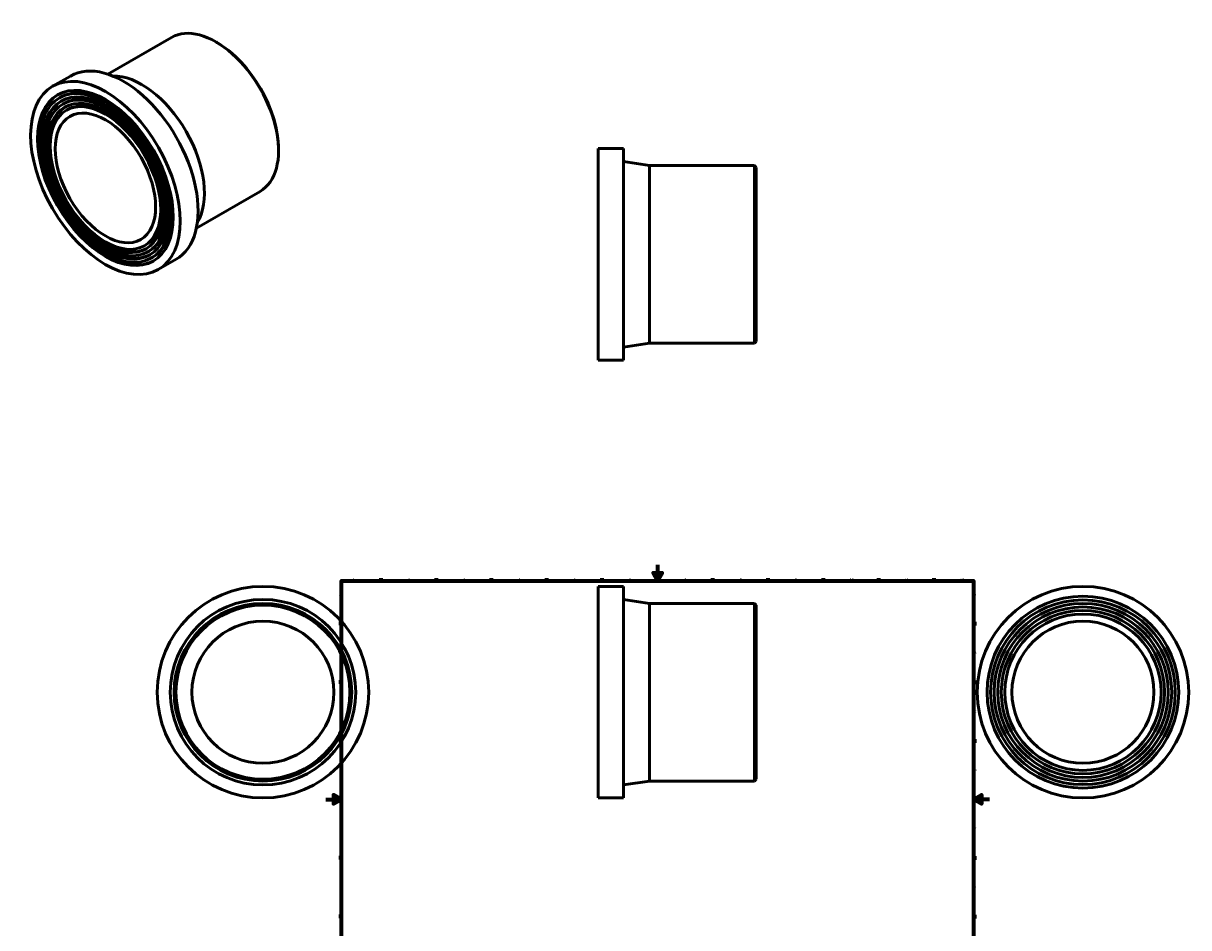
# Model space of a CAD drawing. Header units: millimetres. Extents: x -383 to 1093, y -1011 to 1280.
# Tile 3 of 3: x -383 to 1093, y 134 to 1280. Entities that reach past the tile are written whole.
import ezdxf

# ---------------------------------------------------------------- set-up
doc = ezdxf.new("R2010")
doc.units = ezdxf.units.MM
doc.layers.add('Border (ANSI)', color=7, linetype='Continuous', lineweight=70)
doc.layers.add('Visible (ANSI)', color=7, linetype='Continuous', lineweight=50)
doc.styles.add('Note Text (ANSI)', font='tahoma.ttf')

# ---------------------------------------------------------------- blocks, each defined once
blk = doc.blocks.new('Borders Default Border')
at = {"layer": 'Border (ANSI)'}
for p, q in [((70.1, 574), (70.1, 577.4)), ((140.2, 574), (140.2, 577.4)), ((210.2, 574), (210.2, 577.4)), ((280.3, 574), (280.3, 577.4)), ((350.4, 574), (350.4, 577.4)), ((490.6, 574), (490.6, 577.4)), ((560.7, 574), (560.7, 577.4)), ((630.8, 574), (630.8, 577.4)), ((700.8, 574), (700.8, 577.4)), ((770.9, 574), (770.9, 577.4)), ((20, 519.7), (16.6, 519.7)), ((821, 519.7), (824.4, 519.7)), ((20, 445.5), (16.6, 445.5)), ((821, 445.5), (824.4, 445.5)), ((20, 371.2), (16.6, 371.2)), ((821, 371.2), (824.4, 371.2)), ((20, 222.7), (16.6, 222.7)), ((821, 222.7), (824.4, 222.7)), ((20, 148.5), (16.6, 148.5)), ((821, 148.5), (824.4, 148.5)), ((20, 74.3), (16.6, 74.3)), ((821, 74.3), (824.4, 74.3)), ((70.1, 20), (70.1, 16.6)), ((140.2, 20), (140.2, 16.6)), ((210.2, 20), (210.2, 16.6)), ((280.3, 20), (280.3, 16.6)), ((350.4, 20), (350.4, 16.6)), ((490.6, 20), (490.6, 16.6)), ((560.7, 20), (560.7, 16.6)), ((630.8, 20), (630.8, 16.6)), ((700.8, 20), (700.8, 16.6)), ((770.9, 20), (770.9, 16.6))]:
    blk.add_line(p, q, dxfattribs=at)
at = {"layer": 'Border (ANSI)', "flags": 128}
for points in [[(420.5, 594), (420.5, 574), (414.7, 584), (426.3, 584), (420.5, 574)], [(20, 20), (20, 574), (821, 574), (821, 20), (20, 20)], [(0, 297), (20, 297), (10, 302.8), (10, 291.2), (20, 297)], [(841, 297), (821, 297), (831, 302.8), (831, 291.2), (821, 297)], [(420.5, 0), (420.5, 20), (414.7, 10), (426.3, 10), (420.5, 20)]]:
    blk.add_lwpolyline(points, dxfattribs=at)
at = {"layer": 'Border (ANSI)', "color": 230, "true_color": 0xff0080, "char_height": 3.05, "attachment_point": 7, "style": 'Note Text (ANSI)'}
for s, insert in [('1', (34.4, 574.4)), ('2', (104.2, 574.4)), ('3', (174.3, 574.3)), ('4', (244.2, 574.4)), ('5', (314.5, 574.3)), ('6', (384.5, 574.3)), ('7', (454.6, 574.4)), ('8', (524.6, 574.3)), ('9', (594.7, 574.3)), ('10', (664, 574.3)), ('11', (734, 574.4)), ('12', (804.1, 574.4)), ('A', (16.8, 555.4)), ('A', (821.6, 555.4)), ('B', (17.1, 481.1)), ('B', (822, 481.1)), ('C', (17, 406.8)), ('C', (821.8, 406.8)), ('D', (17, 332.6)), ('D', (821.8, 332.6)), ('E', (17.2, 258.4)), ('E', (822.1, 258.4)), ('F', (17.3, 184.1)), ('F', (822.1, 184.1)), ('G', (16.8, 109.8)), ('G', (821.7, 109.8)), ('H', (17, 35.6)), ('H', (821.8, 35.6)), ('1', (34.4, 16.6)), ('2', (104.2, 16.6)), ('3', (174.3, 16.5)), ('4', (244.2, 16.6)), ('5', (314.5, 16.5)), ('6', (384.5, 16.5)), ('7', (454.6, 16.6)), ('8', (524.6, 16.5)), ('9', (594.7, 16.5)), ('10', (664, 16.5)), ('11', (734, 16.6)), ('12', (804.1, 16.6))]:
    blk.add_mtext(s, dxfattribs=dict(at, insert=insert))

msp = doc.modelspace()

# ---------------------------------------------------------------- linework, layer by layer
at = {"layer": 'Visible (ANSI)'}
for p, q in [((-276.187, 1215.781), (-195.454, 1262.273)), ((-137.421, 1255.658), (-139.006, 1256.578)), ((-346.014, 1200.381), (-323.386, 1213.411)), ((-337.53, 1185.649), (-335.939, 1186.565)), ((-333.039, 1177.85), (-331.448, 1178.766)), ((-328.548, 1170.051), (-326.957, 1170.967)), ((-59.764, 1120.805), (-59.764, 1118.972)), ((345.348, 853.471), (345.348, 1121.471)), ((345.348, 1121.471), (377.348, 1121.471)), ((377.348, 853.471), (377.348, 1121.471)), ((410.348, 1099.971), (377.348, 1104.971)), ((410.348, 874.971), (410.348, 1099.971)), ((410.348, 1099.971), (543.098, 1099.971)), ((543.098, 874.971), (543.098, 1099.971)), ((545.348, 1097.721), (543.098, 1099.971)), ((545.348, 1097.721), (545.348, 877.221)), ((-163.905, 1020.8), (-83.172, 1067.291)), ((-229.739, 998.467), (-228.148, 999.383)), ((-225.248, 990.668), (-223.657, 991.584)), ((-220.757, 982.869), (-219.166, 983.785)), ((-212.273, 968.137), (-189.646, 981.167)), ((410.348, 874.971), (377.348, 869.971)), ((410.348, 874.971), (543.098, 874.971)), ((545.348, 877.221), (543.098, 874.971)), ((345.348, 853.471), (377.348, 853.471)), ((345.348, 298.732), (345.348, 566.732)), ((345.348, 566.732), (377.348, 566.732)), ((377.348, 298.732), (377.348, 566.732)), ((410.348, 545.232), (377.348, 550.232)), ((410.348, 320.232), (410.348, 545.232)), ((410.348, 545.232), (543.098, 545.232)), ((543.098, 320.232), (543.098, 545.232)), ((545.348, 542.982), (543.098, 545.232)), ((545.348, 542.982), (545.348, 322.482)), ((410.348, 320.232), (377.348, 315.232)), ((410.348, 320.232), (543.098, 320.232)), ((545.348, 322.482), (543.098, 320.232)), ((345.348, 298.732), (377.348, 298.732))]:
    msp.add_line(p, q, dxfattribs=at)
for centre, radius in [((-79.541, 432.732), 134), ((959.464, 432.732), 134), ((-79.541, 432.732), 117.5), ((959.464, 432.732), 121.5), ((959.464, 432.732), 117), ((-79.541, 432.732), 112.5), ((-79.541, 432.732), 110.25), ((959.464, 432.732), 112.5), ((959.464, 432.732), 108), ((959.464, 432.732), 103.5), ((959.464, 432.732), 99), ((-79.541, 432.732), 90), ((959.464, 432.732), 90)]:
    msp.add_circle(centre, radius, dxfattribs=at)
for centre, major_axis, start_param, end_param in [((-139.313, 1164.782), (-56.141, 97.491), 3.14159265, 6.28318531), ((-137.722, 1165.698), (-55.018, 95.541), 3.92892453, 5.49585344), ((-256.516, 1097.289), (-66.87, 116.122), 3.14159265, 6.28318531), ((-233.182, 1110.727), (-56.141, 97.491), 3.44489066, 5.9798873), ((-277.553, 1085.175), (58.387, -101.39), 0, 3.14159265), ((-277.553, 1085.175), (60.632, -105.29), 3.15466235, 6.27011561), ((-277.553, 1085.175), (56.141, -97.491), 3.15570799, 6.26906997), ((-277.553, 1085.175), (53.895, -93.591), 0, 3.14159265), ((-277.553, 1085.175), (49.404, -85.792), 0, 3.14159263), ((-277.553, 1085.175), (51.65, -89.691), 3.1569355, 6.26784246)]:
    msp.add_ellipse(centre, major_axis=major_axis, ratio=0.57809312, start_param=start_param, end_param=end_param, dxfattribs=at)
for major_axis in [(66.87, -116.122), (60.632, -105.29), (58.387, -101.39), (56.141, -97.491), (53.895, -93.591), (51.65, -89.691), (49.404, -85.792), (44.913, -77.993)]:
    msp.add_ellipse((-279.144, 1084.259), major_axis=major_axis, ratio=0.57809312, dxfattribs=at)

# ---------------------------------------------------------------- block references
msp.add_blockref('Borders Default Border', (0, 0))

doc.saveas('drawing.dxf')
